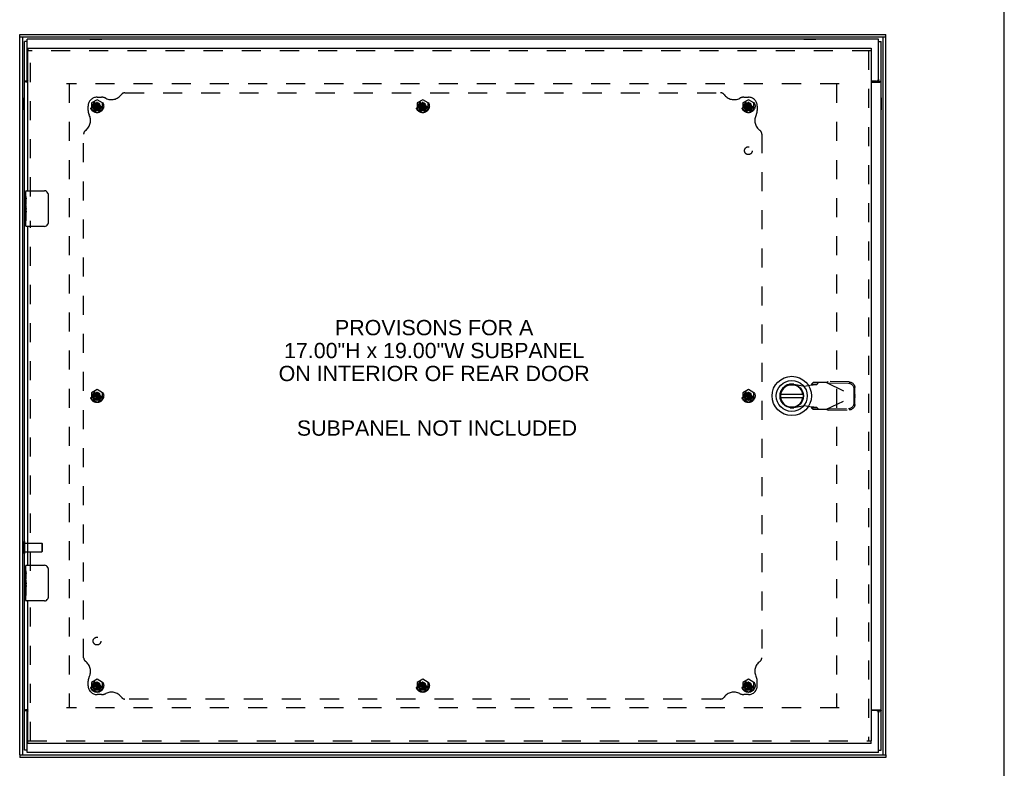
# Model space of a CAD drawing. Header units: inches. Extents: x 0 to 97.1, y 0 to 62.9.
# Tile 37 of 60: x 69.6 to 97.1, y 20.5 to 41.5. Entities that reach past the tile are written whole.
import ezdxf

# ---------------------------------------------------------------- set-up
doc = ezdxf.new("R2010")
doc.units = ezdxf.units.IN
doc.header["$LTSCALE"] = 5.342857
doc.header["$MEASUREMENT"] = 0
doc.linetypes.add('HIDDEN', pattern=[0.2, 0.1, -0.1])
doc.layers.get('0').update_dxf_attribs({"linetype": 'CONTINUOUS'})
for name, color, linetype in [('DEFAULT_2', 8, 'HIDDEN'), ('DIMENSIONS', 7, 'CONTINUOUS'), ('FRONT_COVER', 7, 'CONTINUOUS'), ('REAR_DOOR', 7, 'CONTINUOUS'), ('SUBPANEL', 7, 'CONTINUOUS')]:
    doc.layers.add(name, color=color, linetype=linetype)
doc.styles.get("Standard").update_dxf_attribs({"font": 'arial.ttf'})

msp = doc.modelspace()

# ---------------------------------------------------------------- linework, layer by layer
at = {"color": 7, "linetype": 'Continuous'}
for p, q in [((97.142857, 0), (97.142857, 62.857143)), ((69.765219, 40.880072), (69.690219, 40.880072)), ((71.521719, 40.947072), (71.521719, 40.943072)), ((71.521719, 40.947072), (71.858719, 40.947072)), ((71.858719, 40.947072), (71.858719, 40.943072)), ((91.521719, 40.947072), (91.521719, 40.943072)), ((91.521719, 40.947072), (91.858719, 40.947072)), ((91.858719, 40.947072), (91.858719, 40.943072)), ((93.615219, 40.880072), (93.690219, 40.880072)), ((69.765219, 39.771131), (69.690219, 39.771131)), ((69.765219, 39.771131), (69.765219, 39.828072)), ((93.615219, 39.828072), (93.615219, 39.771131)), ((93.615219, 39.771131), (93.690219, 39.771131)), ((69.685219, 38.962072), (69.685219, 39.299072)), ((69.685219, 39.299072), (69.690219, 39.299072)), ((93.694219, 39.299072), (93.690219, 39.299072)), ((93.694219, 39.299072), (93.694219, 38.962072)), ((69.685219, 38.962072), (69.690219, 38.962072)), ((93.694219, 38.962072), (93.690219, 38.962072)), ((69.685219, 26.524572), (69.685219, 26.861572)), ((69.685219, 26.861572), (69.690219, 26.861572)), ((69.685219, 26.524572), (69.690219, 26.524572)), ((69.765219, 22.115013), (69.690219, 22.115013)), ((69.765219, 22.058072), (69.765219, 22.115013)), ((93.615219, 22.115013), (93.690219, 22.115013)), ((93.615219, 22.115013), (93.615219, 22.058072)), ((69.765219, 21.006072), (69.690219, 21.006072)), ((93.615219, 21.006072), (93.690219, 21.006072))]:
    msp.add_line(p, q, dxfattribs=at)
at = {"color": 3, "linetype": 'Continuous'}
for p, q in [((69.690219, 21.006072), (69.690219, 40.880072)), ((69.765219, 39.828072), (69.765219, 40.943072)), ((93.615219, 40.943072), (69.765219, 40.943072)), ((93.615219, 39.828072), (93.615219, 40.943072)), ((93.690219, 21.006072), (93.690219, 40.880072)), ((69.784719, 39.741072), (69.733405, 39.741072)), ((93.555219, 39.768072), (93.409719, 39.768072)), ((93.409719, 39.741072), (93.647034, 39.741072)), ((69.784719, 22.145072), (69.733405, 22.145072)), ((93.409719, 22.145072), (93.647034, 22.145072)), ((93.555219, 22.118072), (93.409719, 22.118072)), ((69.765219, 20.943072), (69.765219, 22.058072)), ((93.615219, 20.943072), (93.615219, 22.058072)), ((93.615219, 20.943072), (69.765219, 20.943072))]:
    msp.add_line(p, q, dxfattribs=at)
for points in [[(69.712893, 39.751888), (69.710668, 39.752844), (69.708493, 39.753802), (69.7064, 39.75476), (69.704416, 39.755717), (69.702561, 39.756668), (69.700885, 39.757592), (69.699306, 39.758536), (69.69774, 39.759567), (69.696301, 39.760628), (69.695059, 39.761666), (69.693984, 39.762697), (69.69307, 39.763715), (69.6923, 39.764729), (69.691661, 39.765745), (69.691145, 39.766769), (69.690745, 39.76781), (69.690456, 39.768876), (69.690279, 39.769984), (69.690219, 39.771131)], [(69.733405, 39.741072), (69.732299, 39.742022), (69.731013, 39.742991), (69.729533, 39.743979), (69.727869, 39.744976), (69.726034, 39.745976), (69.724046, 39.746977), (69.721923, 39.747978), (69.719705, 39.748973), (69.717438, 39.749956), (69.712893, 39.751888)], [(93.647034, 39.741072), (93.648139, 39.742022), (93.649425, 39.742991), (93.650906, 39.743979), (93.652569, 39.744976), (93.654404, 39.745976), (93.656392, 39.746977), (93.658516, 39.747978), (93.660733, 39.748973), (93.663, 39.749956)], [(93.663, 39.749956), (93.667546, 39.751888), (93.66977, 39.752844), (93.671945, 39.753802), (93.674038, 39.75476), (93.676022, 39.755717), (93.677877, 39.756668), (93.679553, 39.757592), (93.681132, 39.758536), (93.682699, 39.759567), (93.684137, 39.760628), (93.685379, 39.761666), (93.686455, 39.762697), (93.687368, 39.763715), (93.688139, 39.764729), (93.688777, 39.765745), (93.689293, 39.766769), (93.689693, 39.76781), (93.689982, 39.768876), (93.690159, 39.769984), (93.690219, 39.771131)], [(69.717438, 22.136187), (69.712893, 22.134255), (69.710668, 22.1333), (69.708493, 22.132342), (69.7064, 22.131383), (69.704416, 22.130427), (69.702561, 22.129475), (69.700885, 22.128551), (69.699306, 22.127607), (69.69774, 22.126576), (69.696301, 22.125516), (69.695059, 22.124478), (69.693984, 22.123447), (69.69307, 22.122429), (69.6923, 22.121415), (69.691661, 22.120399), (69.691145, 22.119374), (69.690745, 22.118334), (69.690456, 22.117268), (69.690279, 22.116159), (69.690219, 22.115013)], [(69.733405, 22.145072), (69.732299, 22.144121), (69.731013, 22.143153), (69.729533, 22.142165), (69.727869, 22.141168), (69.726034, 22.140167), (69.724046, 22.139166), (69.721923, 22.138165), (69.719705, 22.13717), (69.717438, 22.136187)], [(93.647034, 22.145072), (93.648139, 22.144121), (93.649425, 22.143153), (93.650906, 22.142165), (93.652569, 22.141168), (93.654404, 22.140167), (93.656392, 22.139166), (93.658516, 22.138165), (93.660733, 22.13717), (93.663, 22.136187), (93.667546, 22.134255)], [(93.667546, 22.134255), (93.66977, 22.1333), (93.671945, 22.132342), (93.674038, 22.131383), (93.676022, 22.130427), (93.677877, 22.129475), (93.679553, 22.128551), (93.681132, 22.127607), (93.682699, 22.126576), (93.684137, 22.125516), (93.685379, 22.124478), (93.686455, 22.123447), (93.687368, 22.122429), (93.688139, 22.121415), (93.688777, 22.120399), (93.689293, 22.119374), (93.689693, 22.118334), (93.689982, 22.117268), (93.690159, 22.116159), (93.690219, 22.115013)]]:
    msp.add_lwpolyline(points, dxfattribs=at)
at = {"color": 7, "linetype": 'Continuous'}
for points in [[(69.775789, 39.758532), (69.773223, 39.760411), (69.771965, 39.761358), (69.770724, 39.76234), (69.769554, 39.763341), (69.768493, 39.764354), (69.767566, 39.765372), (69.766796, 39.766386), (69.766185, 39.767391), (69.765733, 39.76838), (69.765433, 39.769342), (69.765269, 39.77026), (69.765219, 39.771131)], [(69.784719, 39.749713), (69.7841, 39.750731), (69.783348, 39.751773), (69.782471, 39.75282), (69.781504, 39.753836), (69.78051, 39.754777), (69.77945, 39.755699), (69.778288, 39.756642), (69.77706, 39.757587), (69.775789, 39.758532)], [(93.594371, 39.741072), (93.594201, 39.742255), (93.594131, 39.743398), (93.594156, 39.744498), (93.594274, 39.745567), (93.594484, 39.746608), (93.594788, 39.747635), (93.595192, 39.748661), (93.595704, 39.749688), (93.596338, 39.750731), (93.59709, 39.751773), (93.597968, 39.75282), (93.598934, 39.753836), (93.599929, 39.754777), (93.600988, 39.755699), (93.60215, 39.756642), (93.603378, 39.757587), (93.60465, 39.758532), (93.607215, 39.760411)], [(93.607215, 39.760411), (93.608473, 39.761358), (93.609714, 39.76234), (93.610884, 39.763341), (93.611945, 39.764354), (93.612872, 39.765372), (93.613643, 39.766386), (93.614254, 39.767391), (93.614705, 39.76838), (93.615006, 39.769342), (93.61517, 39.77026), (93.615219, 39.771131)], [(69.773223, 22.125733), (69.771965, 22.124786), (69.770724, 22.123803), (69.769554, 22.122802), (69.768493, 22.12179), (69.767566, 22.120771), (69.766796, 22.119758), (69.766185, 22.118752), (69.765733, 22.117763), (69.765433, 22.116801), (69.765269, 22.115884), (69.765219, 22.115013)], [(69.784719, 22.13643), (69.7841, 22.135413), (69.783348, 22.13437), (69.782471, 22.133323), (69.781504, 22.132308), (69.78051, 22.131367), (69.77945, 22.130445), (69.778288, 22.129501), (69.77706, 22.128556), (69.775789, 22.127611), (69.773223, 22.125733)], [(93.594371, 22.145072), (93.594201, 22.143888), (93.594131, 22.142746), (93.594156, 22.141645), (93.594274, 22.140577), (93.594484, 22.139536), (93.594788, 22.138508), (93.595192, 22.137483), (93.595704, 22.136455), (93.596338, 22.135413), (93.59709, 22.13437), (93.597968, 22.133323), (93.598934, 22.132308), (93.599929, 22.131367), (93.600988, 22.130445), (93.60215, 22.129501), (93.603378, 22.128556), (93.60465, 22.127611)], [(93.60465, 22.127611), (93.607215, 22.125733), (93.608473, 22.124786), (93.609714, 22.123803), (93.610884, 22.122802), (93.611945, 22.12179), (93.612872, 22.120771), (93.613643, 22.119758), (93.614254, 22.118752), (93.614705, 22.117763), (93.615006, 22.116801), (93.61517, 22.115884), (93.615219, 22.115013)]]:
    msp.add_lwpolyline(points, dxfattribs=at)
at = {"color": 3, "linetype": 'Continuous'}
for centre, start, end in [((69.825219, 39.828072), 180, 227.5164412), ((93.555219, 39.828072), 270, 360), ((69.825219, 22.058072), 132.4835588, 180), ((93.555219, 22.058072), 0, 90)]:
    msp.add_arc(centre, 0.06, start, end, dxfattribs=at)
at = {"layer": 'DEFAULT_2', "color": 8, "linetype": 'HIDDEN'}
for p, q in [((92.515219, 39.693072), (70.865219, 39.693072)), ((70.940219, 39.693072), (70.940219, 22.193072)), ((92.440219, 39.693072), (92.440219, 22.193072)), ((69.690219, 26.861572), (69.703219, 26.861572)), ((69.703219, 26.524572), (69.703219, 26.861572)), ((69.703219, 26.817072), (70.175219, 26.817072)), ((70.175219, 26.817072), (70.175219, 26.569072)), ((70.185219, 26.807072), (70.175219, 26.817072)), ((70.185219, 26.807072), (70.185219, 26.579072)), ((69.690219, 26.524572), (69.703219, 26.524572)), ((69.703219, 26.569072), (70.175219, 26.569072)), ((70.185219, 26.579072), (70.175219, 26.569072)), ((92.515219, 22.193072), (70.865219, 22.193072))]:
    msp.add_line(p, q, dxfattribs=at)
at = {"layer": 'FRONT_COVER', "color": 7, "linetype": 'Continuous'}
for p, q in [((69.555219, 41.003072), (69.555219, 41.078072)), ((93.825219, 41.003072), (69.555219, 41.003072)), ((69.630219, 41.003072), (69.630219, 20.883072)), ((93.750219, 20.883072), (93.750219, 41.003072)), ((93.825219, 41.003072), (93.825219, 41.078072)), ((69.555219, 20.883072), (69.555219, 20.808072)), ((69.555219, 20.883072), (93.825219, 20.883072)), ((93.825219, 20.883072), (93.825219, 20.808072))]:
    msp.add_line(p, q, dxfattribs=at)
at = {"layer": 'FRONT_COVER', "color": 3, "linetype": 'Continuous'}
for p, q in [((69.555219, 41.078072), (93.825219, 41.078072)), ((69.555219, 20.883072), (69.555219, 41.003072)), ((93.825219, 20.883072), (93.825219, 41.003072)), ((93.825219, 20.808072), (69.555219, 20.808072))]:
    msp.add_line(p, q, dxfattribs=at)
at = {"layer": 'REAR_DOOR', "color": 7, "linetype": 'Continuous'}
for p, q in [((69.784719, 40.693072), (69.784719, 40.618072)), ((93.409719, 40.693072), (93.409719, 40.618072)), ((69.739719, 36.693072), (70.249719, 36.693072)), ((69.724719, 36.534112), (69.724719, 36.678072)), ((69.724719, 36.278166), (69.724719, 36.530936)), ((69.733668, 36.476009), (69.724719, 36.476009)), ((69.734719, 36.308246), (69.734719, 36.465046)), ((70.349626, 36.593072), (70.349626, 35.793072)), ((69.724719, 35.708072), (69.724719, 36.27572)), ((69.727506, 36.245389), (69.724719, 36.245389)), ((69.724728, 36.308246), (69.734719, 36.308246)), ((69.734719, 36.124577), (69.734719, 36.177563)), ((69.724719, 36.113606), (69.733979, 36.113606)), ((69.724719, 36.077632), (69.734719, 36.077632)), ((69.724728, 36.014757), (69.734719, 36.014757)), ((69.734719, 35.84726), (69.734719, 36.077632)), ((69.724728, 35.84726), (69.734719, 35.84726)), ((70.249719, 35.693072), (69.739719, 35.693072)), ((91.50041, 30.980143), (90.87543, 30.980143)), ((90.87543, 30.901402), (91.50041, 30.901402)), ((69.724719, 26.034112), (69.724719, 26.178072)), ((69.724719, 25.778166), (69.724719, 26.030936)), ((69.733668, 25.976009), (69.724719, 25.976009)), ((69.734719, 25.808246), (69.734719, 25.965046)), ((69.739719, 26.193072), (70.249719, 26.193072)), ((70.349626, 26.093072), (70.349626, 25.293072)), ((69.724719, 25.208072), (69.724719, 25.77572)), ((69.727506, 25.745389), (69.724719, 25.745389)), ((69.724728, 25.808246), (69.734719, 25.808246)), ((69.734719, 25.624577), (69.734719, 25.677563)), ((69.724719, 25.613606), (69.733979, 25.613606)), ((69.724719, 25.577632), (69.734719, 25.577632)), ((69.724728, 25.514757), (69.734719, 25.514757)), ((69.734719, 25.34726), (69.734719, 25.577632)), ((69.724728, 25.34726), (69.734719, 25.34726)), ((70.249719, 25.193072), (69.739719, 25.193072)), ((69.784719, 21.193072), (69.784719, 21.268072)), ((93.409719, 21.193072), (93.409719, 21.268072))]:
    msp.add_line(p, q, dxfattribs=at)
at = {"layer": 'REAR_DOOR', "color": 3, "linetype": 'Continuous'}
for p, q in [((69.784719, 40.693072), (93.409719, 40.693072)), ((69.784719, 36.693072), (69.784719, 40.618072)), ((93.409719, 40.618072), (93.409719, 21.268072)), ((69.784719, 26.193072), (69.784719, 35.693072)), ((69.784719, 21.268072), (69.784719, 25.193072)), ((93.409719, 21.193072), (69.784719, 21.193072))]:
    msp.add_line(p, q, dxfattribs=at)
at = {"layer": 'REAR_DOOR', "color": 8, "linetype": 'HIDDEN'}
for p, q in [((93.409719, 40.618072), (69.784719, 40.618072)), ((69.859719, 36.538072), (69.859719, 40.618072)), ((93.334719, 40.618072), (93.334719, 21.268072)), ((71.722219, 39.248205), (71.566219, 39.158138)), ((71.878219, 39.158138), (71.722219, 39.248205)), ((80.847219, 39.248205), (80.691219, 39.158138)), ((81.003219, 39.158138), (80.847219, 39.248205)), ((89.972219, 39.248205), (89.816219, 39.158138)), ((90.128219, 39.158138), (89.972219, 39.248205)), ((71.566219, 39.158138), (71.566219, 38.978005)), ((71.566219, 38.978005), (71.722219, 38.887938)), ((71.623934, 39.083572), (71.622953, 39.083535)), ((71.622953, 39.083535), (71.821486, 39.052608)), ((71.622953, 39.052608), (71.821486, 39.083535)), ((71.622953, 39.052608), (71.623934, 39.052572)), ((71.653719, 39.083572), (71.623934, 39.083572)), ((71.623934, 39.052572), (71.653719, 39.052572)), ((71.628219, 39.068072), (71.722219, 39.068072)), ((71.68732, 39.102971), (71.653719, 39.083572)), ((71.653719, 39.083572), (71.790719, 39.052572)), ((71.653719, 39.052572), (71.790719, 39.083572)), ((71.653719, 39.052572), (71.68732, 39.033172)), ((71.706719, 39.136572), (71.68732, 39.102971)), ((71.68732, 39.033172), (71.757119, 39.102971)), ((71.68732, 39.102971), (71.757119, 39.033172)), ((71.68732, 39.033172), (71.706719, 38.999572)), ((71.706756, 39.167338), (71.706719, 39.166357)), ((71.706719, 39.166357), (71.706719, 39.136572)), ((71.706719, 38.999572), (71.737719, 39.136572)), ((71.737719, 38.999572), (71.706719, 39.136572)), ((71.706719, 38.999572), (71.706719, 38.969786)), ((71.706719, 38.969786), (71.706756, 38.968805)), ((71.706756, 38.968805), (71.737683, 39.167338)), ((71.737683, 38.968805), (71.706756, 39.167338)), ((71.722219, 39.068072), (71.722219, 38.994072)), ((71.722219, 38.887938), (71.878219, 38.978005)), ((71.737719, 39.166357), (71.737683, 39.167338)), ((71.737683, 38.968805), (71.737719, 38.969786)), ((71.737719, 39.136572), (71.737719, 39.166357)), ((71.757119, 39.102971), (71.737719, 39.136572)), ((71.737719, 38.999572), (71.757119, 39.033172)), ((71.737719, 38.969786), (71.737719, 38.999572)), ((71.790719, 39.083572), (71.757119, 39.102971)), ((71.757119, 39.033172), (71.790719, 39.052572)), ((71.820504, 39.083572), (71.790719, 39.083572)), ((71.790719, 39.052572), (71.820504, 39.052572)), ((71.821486, 39.083535), (71.820504, 39.083572)), ((71.820504, 39.052572), (71.821486, 39.052608)), ((71.878219, 38.978005), (71.878219, 39.158138)), ((80.691219, 39.158138), (80.691219, 38.978005)), ((80.691219, 38.978005), (80.847219, 38.887938)), ((80.748934, 39.083572), (80.747953, 39.083535)), ((80.747953, 39.052608), (80.946486, 39.083535)), ((80.747953, 39.083535), (80.946486, 39.052608)), ((80.747953, 39.052608), (80.748934, 39.052572)), ((80.778719, 39.083572), (80.748934, 39.083572)), ((80.748934, 39.052572), (80.778719, 39.052572)), ((80.753219, 39.068072), (80.847219, 39.068072)), ((80.81232, 39.102971), (80.778719, 39.083572)), ((80.778719, 39.052572), (80.915719, 39.083572)), ((80.778719, 39.083572), (80.915719, 39.052572)), ((80.778719, 39.052572), (80.81232, 39.033172)), ((80.831719, 39.136572), (80.81232, 39.102971)), ((80.81232, 39.033172), (80.882119, 39.102971)), ((80.81232, 39.102971), (80.882119, 39.033172)), ((80.81232, 39.033172), (80.831719, 38.999572)), ((80.831756, 39.167338), (80.831719, 39.166357)), ((80.831719, 39.166357), (80.831719, 39.136572)), ((80.831719, 38.999572), (80.862719, 39.136572)), ((80.862719, 38.999572), (80.831719, 39.136572)), ((80.831719, 38.999572), (80.831719, 38.969786)), ((80.831719, 38.969786), (80.831756, 38.968805)), ((80.831756, 38.968805), (80.862683, 39.167338)), ((80.862683, 38.968805), (80.831756, 39.167338)), ((80.847219, 39.068072), (80.847219, 38.994072)), ((80.847219, 38.887938), (81.003219, 38.978005)), ((80.862719, 39.166357), (80.862683, 39.167338)), ((80.862683, 38.968805), (80.862719, 38.969786)), ((80.862719, 39.136572), (80.862719, 39.166357)), ((80.882119, 39.102971), (80.862719, 39.136572)), ((80.862719, 38.999572), (80.882119, 39.033172)), ((80.862719, 38.969786), (80.862719, 38.999572)), ((80.915719, 39.083572), (80.882119, 39.102971)), ((80.882119, 39.033172), (80.915719, 39.052572)), ((80.945504, 39.083572), (80.915719, 39.083572)), ((80.915719, 39.052572), (80.945504, 39.052572)), ((80.946486, 39.083535), (80.945504, 39.083572)), ((80.945504, 39.052572), (80.946486, 39.052608)), ((81.003219, 38.978005), (81.003219, 39.158138)), ((89.816219, 39.158138), (89.816219, 38.978005)), ((89.816219, 38.978005), (89.972219, 38.887938)), ((89.873934, 39.083572), (89.872953, 39.083535)), ((89.872953, 39.052608), (90.071486, 39.083535)), ((89.872953, 39.083535), (90.071486, 39.052608)), ((89.872953, 39.052608), (89.873934, 39.052572)), ((89.903719, 39.083572), (89.873934, 39.083572)), ((89.873934, 39.052572), (89.903719, 39.052572)), ((89.878219, 39.068072), (89.972219, 39.068072)), ((89.93732, 39.102971), (89.903719, 39.083572)), ((89.903719, 39.052572), (90.040719, 39.083572)), ((89.903719, 39.083572), (90.040719, 39.052572)), ((89.903719, 39.052572), (89.93732, 39.033172)), ((89.956719, 39.136572), (89.93732, 39.102971)), ((89.93732, 39.033172), (90.007119, 39.102971)), ((89.93732, 39.102971), (90.007119, 39.033172)), ((89.93732, 39.033172), (89.956719, 38.999572)), ((89.956756, 39.167338), (89.956719, 39.166357)), ((89.956719, 39.166357), (89.956719, 39.136572)), ((89.956719, 38.999572), (89.987719, 39.136572)), ((89.987719, 38.999572), (89.956719, 39.136572)), ((89.956719, 38.999572), (89.956719, 38.969786)), ((89.956719, 38.969786), (89.956756, 38.968805)), ((89.956756, 38.968805), (89.987683, 39.167338)), ((89.987683, 38.968805), (89.956756, 39.167338)), ((89.972219, 39.068072), (89.972219, 38.994072)), ((89.972219, 38.887938), (90.128219, 38.978005)), ((89.987719, 39.166357), (89.987683, 39.167338)), ((89.987683, 38.968805), (89.987719, 38.969786)), ((89.987719, 39.136572), (89.987719, 39.166357)), ((90.007119, 39.102971), (89.987719, 39.136572)), ((89.987719, 38.999572), (90.007119, 39.033172)), ((89.987719, 38.969786), (89.987719, 38.999572)), ((90.040719, 39.083572), (90.007119, 39.102971)), ((90.007119, 39.033172), (90.040719, 39.052572)), ((90.070504, 39.083572), (90.040719, 39.083572)), ((90.040719, 39.052572), (90.070504, 39.052572)), ((90.071486, 39.083535), (90.070504, 39.083572)), ((90.070504, 39.052572), (90.071486, 39.052608)), ((90.128219, 38.978005), (90.128219, 39.158138)), ((69.859719, 26.038072), (69.859719, 35.848072)), ((91.247942, 31.269966), (91.542282, 31.216332)), ((91.542282, 31.216332), (91.739133, 31.254187)), ((91.784594, 31.314757), (91.74301, 31.268704)), ((91.74301, 31.268704), (91.898098, 31.268704)), ((92.158393, 31.314757), (91.784594, 31.314757)), ((91.898098, 31.268704), (91.939682, 31.314757)), ((92.158393, 31.314757), (92.945794, 30.940741)), ((92.186676, 31.301322), (92.206431, 31.342912)), ((92.777144, 31.291242), (92.186676, 31.301322)), ((92.796899, 31.332831), (92.206431, 31.342912)), ((92.959168, 30.985362), (92.95578, 31.178299)), ((71.722219, 31.123205), (71.566219, 31.033138)), ((71.566219, 31.033138), (71.566219, 30.853005)), ((71.623934, 30.958572), (71.622953, 30.958535)), ((71.622953, 30.958535), (71.821486, 30.927608)), ((71.622953, 30.927608), (71.821486, 30.958535)), ((71.622953, 30.927608), (71.623934, 30.927572)), ((71.653719, 30.958572), (71.623934, 30.958572)), ((71.623934, 30.927572), (71.653719, 30.927572)), ((71.628219, 30.943072), (71.722219, 30.943072)), ((71.68732, 30.977971), (71.653719, 30.958572)), ((71.653719, 30.958572), (71.790719, 30.927572)), ((71.653719, 30.927572), (71.790719, 30.958572)), ((71.653719, 30.927572), (71.68732, 30.908172)), ((71.706719, 31.011572), (71.68732, 30.977971)), ((71.68732, 30.908172), (71.757119, 30.977971)), ((71.68732, 30.977971), (71.757119, 30.908172)), ((71.68732, 30.908172), (71.706719, 30.874572)), ((71.706756, 31.042338), (71.706719, 31.041357)), ((71.706719, 31.041357), (71.706719, 31.011572)), ((71.706719, 30.874572), (71.737719, 31.011572)), ((71.737719, 30.874572), (71.706719, 31.011572)), ((71.706756, 30.843805), (71.737683, 31.042338)), ((71.737683, 30.843805), (71.706756, 31.042338)), ((71.878219, 31.033138), (71.722219, 31.123205)), ((71.722219, 30.943072), (71.722219, 30.869072)), ((71.737719, 31.041357), (71.737683, 31.042338)), ((71.737719, 31.011572), (71.737719, 31.041357)), ((71.757119, 30.977971), (71.737719, 31.011572)), ((71.737719, 30.874572), (71.757119, 30.908172)), ((71.790719, 30.958572), (71.757119, 30.977971)), ((71.757119, 30.908172), (71.790719, 30.927572)), ((71.820504, 30.958572), (71.790719, 30.958572)), ((71.790719, 30.927572), (71.820504, 30.927572)), ((71.821486, 30.958535), (71.820504, 30.958572)), ((71.820504, 30.927572), (71.821486, 30.927608)), ((71.878219, 30.853005), (71.878219, 31.033138)), ((89.972219, 31.123205), (89.816219, 31.033138)), ((89.816219, 31.033138), (89.816219, 30.853005)), ((89.873934, 30.958572), (89.872953, 30.958535)), ((89.872953, 30.927608), (90.071486, 30.958535)), ((89.872953, 30.958535), (90.071486, 30.927608)), ((89.872953, 30.927608), (89.873934, 30.927572)), ((89.903719, 30.958572), (89.873934, 30.958572)), ((89.873934, 30.927572), (89.903719, 30.927572)), ((89.878219, 30.943072), (89.972219, 30.943072)), ((89.93732, 30.977971), (89.903719, 30.958572)), ((89.903719, 30.927572), (90.040719, 30.958572)), ((89.903719, 30.958572), (90.040719, 30.927572)), ((89.903719, 30.927572), (89.93732, 30.908172)), ((89.956719, 31.011572), (89.93732, 30.977971)), ((89.93732, 30.908172), (90.007119, 30.977971)), ((89.93732, 30.977971), (90.007119, 30.908172)), ((89.93732, 30.908172), (89.956719, 30.874572)), ((89.956756, 31.042338), (89.956719, 31.041357)), ((89.956719, 31.041357), (89.956719, 31.011572)), ((89.956719, 30.874572), (89.987719, 31.011572)), ((89.987719, 30.874572), (89.956719, 31.011572)), ((89.956756, 30.843805), (89.987683, 31.042338)), ((89.987683, 30.843805), (89.956756, 31.042338)), ((90.128219, 31.033138), (89.972219, 31.123205)), ((89.972219, 30.943072), (89.972219, 30.869072)), ((89.987719, 31.041357), (89.987683, 31.042338)), ((89.987719, 31.011572), (89.987719, 31.041357)), ((90.007119, 30.977971), (89.987719, 31.011572)), ((89.987719, 30.874572), (90.007119, 30.908172)), ((90.040719, 30.958572), (90.007119, 30.977971)), ((90.007119, 30.908172), (90.040719, 30.927572)), ((90.070504, 30.958572), (90.040719, 30.958572)), ((90.040719, 30.927572), (90.070504, 30.927572)), ((90.071486, 30.958535), (90.070504, 30.958572)), ((90.070504, 30.927572), (90.071486, 30.927608)), ((90.128219, 30.853005), (90.128219, 31.033138)), ((92.158393, 30.566725), (92.945794, 30.940741)), ((92.939413, 30.943772), (92.936025, 31.136709)), ((92.936025, 30.744773), (92.939413, 30.93771)), ((92.959168, 30.985362), (92.939413, 30.943772)), ((92.939413, 30.93771), (92.959168, 30.89612)), ((92.950342, 30.955796), (92.945794, 30.940741)), ((92.945794, 30.940741), (92.950342, 30.925686)), ((92.959168, 30.985362), (92.95701, 30.978082)), ((71.566219, 30.853005), (71.722219, 30.762938)), ((71.706719, 30.874572), (71.706719, 30.844786)), ((71.706719, 30.844786), (71.706756, 30.843805)), ((71.722219, 30.762938), (71.878219, 30.853005)), ((71.737683, 30.843805), (71.737719, 30.844786)), ((71.737719, 30.844786), (71.737719, 30.874572)), ((89.816219, 30.853005), (89.972219, 30.762938)), ((89.956719, 30.874572), (89.956719, 30.844786)), ((89.956719, 30.844786), (89.956756, 30.843805)), ((89.972219, 30.762938), (90.128219, 30.853005)), ((89.987683, 30.843805), (89.987719, 30.844786)), ((89.987719, 30.844786), (89.987719, 30.874572)), ((91.542282, 30.66515), (91.247942, 30.611516)), ((91.739133, 30.627295), (91.542282, 30.66515)), ((92.95578, 30.703184), (92.959168, 30.89612)), ((91.898098, 30.612778), (91.74301, 30.612778)), ((91.74301, 30.612778), (91.784594, 30.566725)), ((91.784594, 30.566725), (92.158393, 30.566725)), ((91.939682, 30.566725), (91.898098, 30.612778)), ((92.186676, 30.58016), (92.777144, 30.59024)), ((92.206431, 30.53857), (92.186676, 30.58016)), ((92.206431, 30.53857), (92.796899, 30.548651)), ((69.859719, 21.268072), (69.859719, 25.348072)), ((71.722219, 22.998205), (71.566219, 22.908138)), ((71.566219, 22.908138), (71.566219, 22.728005)), ((71.706756, 22.917338), (71.706719, 22.916357)), ((71.706719, 22.916357), (71.706719, 22.886572)), ((71.737683, 22.718805), (71.706756, 22.917338)), ((71.706756, 22.718805), (71.737683, 22.917338)), ((71.878219, 22.908138), (71.722219, 22.998205)), ((71.737719, 22.916357), (71.737683, 22.917338)), ((71.737719, 22.886572), (71.737719, 22.916357)), ((71.878219, 22.728005), (71.878219, 22.908138)), ((80.847219, 22.998205), (80.691219, 22.908138)), ((80.691219, 22.908138), (80.691219, 22.728005)), ((80.831756, 22.917338), (80.831719, 22.916357)), ((80.831719, 22.916357), (80.831719, 22.886572)), ((80.862683, 22.718805), (80.831756, 22.917338)), ((80.831756, 22.718805), (80.862683, 22.917338)), ((81.003219, 22.908138), (80.847219, 22.998205)), ((80.862719, 22.916357), (80.862683, 22.917338)), ((80.862719, 22.886572), (80.862719, 22.916357)), ((81.003219, 22.728005), (81.003219, 22.908138)), ((89.972219, 22.998205), (89.816219, 22.908138)), ((89.816219, 22.908138), (89.816219, 22.728005)), ((89.956756, 22.917338), (89.956719, 22.916357)), ((89.956719, 22.916357), (89.956719, 22.886572)), ((89.987683, 22.718805), (89.956756, 22.917338)), ((89.956756, 22.718805), (89.987683, 22.917338)), ((90.128219, 22.908138), (89.972219, 22.998205)), ((89.987719, 22.916357), (89.987683, 22.917338)), ((89.987719, 22.886572), (89.987719, 22.916357)), ((90.128219, 22.728005), (90.128219, 22.908138)), ((71.566219, 22.728005), (71.722219, 22.637938)), ((71.623934, 22.833572), (71.622953, 22.833535)), ((71.622953, 22.833535), (71.821486, 22.802608)), ((71.622953, 22.802608), (71.821486, 22.833535)), ((71.622953, 22.802608), (71.623934, 22.802572)), ((71.653719, 22.833572), (71.623934, 22.833572)), ((71.623934, 22.802572), (71.653719, 22.802572)), ((71.628219, 22.818072), (71.722219, 22.818072)), ((71.68732, 22.852971), (71.653719, 22.833572)), ((71.653719, 22.833572), (71.790719, 22.802572)), ((71.653719, 22.802572), (71.790719, 22.833572)), ((71.653719, 22.802572), (71.68732, 22.783172)), ((71.706719, 22.886572), (71.68732, 22.852971)), ((71.68732, 22.852971), (71.757119, 22.783172)), ((71.68732, 22.783172), (71.757119, 22.852971)), ((71.68732, 22.783172), (71.706719, 22.749572)), ((71.737719, 22.749572), (71.706719, 22.886572)), ((71.706719, 22.749572), (71.737719, 22.886572)), ((71.706719, 22.749572), (71.706719, 22.719786)), ((71.706719, 22.719786), (71.706756, 22.718805)), ((71.722219, 22.818072), (71.722219, 22.744072)), ((71.722219, 22.637938), (71.878219, 22.728005)), ((71.737683, 22.718805), (71.737719, 22.719786)), ((71.757119, 22.852971), (71.737719, 22.886572)), ((71.737719, 22.749572), (71.757119, 22.783172)), ((71.737719, 22.719786), (71.737719, 22.749572)), ((71.790719, 22.833572), (71.757119, 22.852971)), ((71.757119, 22.783172), (71.790719, 22.802572)), ((71.820504, 22.833572), (71.790719, 22.833572)), ((71.790719, 22.802572), (71.820504, 22.802572)), ((71.821486, 22.833535), (71.820504, 22.833572)), ((71.820504, 22.802572), (71.821486, 22.802608)), ((80.691219, 22.728005), (80.847219, 22.637938)), ((80.748934, 22.833572), (80.747953, 22.833535)), ((80.747953, 22.802608), (80.946486, 22.833535)), ((80.747953, 22.833535), (80.946486, 22.802608)), ((80.747953, 22.802608), (80.748934, 22.802572)), ((80.778719, 22.833572), (80.748934, 22.833572)), ((80.748934, 22.802572), (80.778719, 22.802572)), ((80.753219, 22.818072), (80.847219, 22.818072)), ((80.81232, 22.852971), (80.778719, 22.833572)), ((80.778719, 22.802572), (80.915719, 22.833572)), ((80.778719, 22.833572), (80.915719, 22.802572)), ((80.778719, 22.802572), (80.81232, 22.783172)), ((80.831719, 22.886572), (80.81232, 22.852971)), ((80.81232, 22.852971), (80.882119, 22.783172)), ((80.81232, 22.783172), (80.882119, 22.852971)), ((80.81232, 22.783172), (80.831719, 22.749572)), ((80.862719, 22.749572), (80.831719, 22.886572)), ((80.831719, 22.749572), (80.862719, 22.886572)), ((80.831719, 22.749572), (80.831719, 22.719786)), ((80.831719, 22.719786), (80.831756, 22.718805)), ((80.847219, 22.818072), (80.847219, 22.744072)), ((80.847219, 22.637938), (81.003219, 22.728005)), ((80.862683, 22.718805), (80.862719, 22.719786)), ((80.882119, 22.852971), (80.862719, 22.886572)), ((80.862719, 22.749572), (80.882119, 22.783172)), ((80.862719, 22.719786), (80.862719, 22.749572)), ((80.915719, 22.833572), (80.882119, 22.852971)), ((80.882119, 22.783172), (80.915719, 22.802572)), ((80.945504, 22.833572), (80.915719, 22.833572)), ((80.915719, 22.802572), (80.945504, 22.802572)), ((80.946486, 22.833535), (80.945504, 22.833572)), ((80.945504, 22.802572), (80.946486, 22.802608)), ((89.816219, 22.728005), (89.972219, 22.637938)), ((89.873934, 22.833572), (89.872953, 22.833535)), ((89.872953, 22.802608), (90.071486, 22.833535)), ((89.872953, 22.833535), (90.071486, 22.802608)), ((89.872953, 22.802608), (89.873934, 22.802572)), ((89.903719, 22.833572), (89.873934, 22.833572)), ((89.873934, 22.802572), (89.903719, 22.802572)), ((89.878219, 22.818072), (89.972219, 22.818072)), ((89.93732, 22.852971), (89.903719, 22.833572)), ((89.903719, 22.802572), (90.040719, 22.833572)), ((89.903719, 22.833572), (90.040719, 22.802572)), ((89.903719, 22.802572), (89.93732, 22.783172)), ((89.956719, 22.886572), (89.93732, 22.852971)), ((89.93732, 22.852971), (90.007119, 22.783172)), ((89.93732, 22.783172), (90.007119, 22.852971)), ((89.93732, 22.783172), (89.956719, 22.749572)), ((89.987719, 22.749572), (89.956719, 22.886572)), ((89.956719, 22.749572), (89.987719, 22.886572)), ((89.956719, 22.749572), (89.956719, 22.719786)), ((89.956719, 22.719786), (89.956756, 22.718805)), ((89.972219, 22.818072), (89.972219, 22.744072)), ((89.972219, 22.637938), (90.128219, 22.728005)), ((89.987683, 22.718805), (89.987719, 22.719786)), ((90.007119, 22.852971), (89.987719, 22.886572)), ((89.987719, 22.749572), (90.007119, 22.783172)), ((89.987719, 22.719786), (89.987719, 22.749572)), ((90.040719, 22.833572), (90.007119, 22.852971)), ((90.007119, 22.783172), (90.040719, 22.802572)), ((90.070504, 22.833572), (90.040719, 22.833572)), ((90.040719, 22.802572), (90.070504, 22.802572)), ((90.071486, 22.833535), (90.070504, 22.833572)), ((90.070504, 22.802572), (90.071486, 22.802608)), ((69.784719, 21.268072), (93.409719, 21.268072))]:
    msp.add_line(p, q, dxfattribs=at)
for points in [[(71.622953, 39.083535), (71.622824, 39.078384), (71.622745, 39.073241), (71.622718, 39.068072), (71.622745, 39.062902), (71.622824, 39.057759), (71.622953, 39.052608)], [(71.719013, 38.983137), (71.715052, 38.982202), (71.710778, 38.981519), (71.706151, 38.981065), (71.701247, 38.980908), (71.696125, 38.981107), (71.690856, 38.981671), (71.685555, 38.982632), (71.680215, 38.983979)], [(71.722219, 39.167572), (71.719624, 39.167565), (71.717039, 39.167546), (71.714459, 39.167513), (71.711885, 39.167468), (71.709319, 39.167409), (71.706756, 39.167338)], [(71.706756, 38.968805), (71.709318, 38.968734), (71.711884, 38.968676), (71.714457, 38.96863), (71.717037, 38.968598), (71.719624, 38.968578), (71.722219, 38.968572)], [(71.719013, 38.983137), (71.71988, 38.986015), (71.720702, 38.988797), (71.721481, 38.991483), (71.722219, 38.994072)], [(71.737683, 39.167338), (71.735121, 39.167409), (71.732555, 39.167468), (71.729981, 39.167513), (71.727401, 39.167546), (71.724815, 39.167565), (71.722219, 39.167572)], [(71.722219, 38.968572), (71.724814, 38.968578), (71.727399, 38.968598), (71.729979, 38.96863), (71.732553, 38.968676), (71.73512, 38.968734), (71.737683, 38.968805)], [(71.821486, 39.052608), (71.821615, 39.057759), (71.821693, 39.062902), (71.82172, 39.068072), (71.821693, 39.073241), (71.821615, 39.078384), (71.821486, 39.083535)], [(80.747953, 39.083535), (80.747824, 39.078384), (80.747745, 39.073241), (80.747718, 39.068072), (80.747745, 39.062902), (80.747824, 39.057759), (80.747953, 39.052608)], [(80.844013, 38.983137), (80.840052, 38.982202), (80.835778, 38.981519), (80.831151, 38.981065), (80.826247, 38.980908), (80.821125, 38.981107), (80.815856, 38.981671), (80.810555, 38.982632), (80.805215, 38.983979)], [(80.847219, 39.167572), (80.844624, 39.167565), (80.842039, 39.167546), (80.839459, 39.167513), (80.836885, 39.167468), (80.834319, 39.167409), (80.831756, 39.167338)], [(80.831756, 38.968805), (80.834318, 38.968734), (80.836884, 38.968676), (80.839457, 38.96863), (80.842037, 38.968598), (80.844624, 38.968578), (80.847219, 38.968572)], [(80.844013, 38.983137), (80.84488, 38.986015), (80.845702, 38.988797), (80.846481, 38.991483), (80.847219, 38.994072)], [(80.862683, 39.167338), (80.860121, 39.167409), (80.857555, 39.167468), (80.854981, 39.167513), (80.852401, 39.167546), (80.849815, 39.167565), (80.847219, 39.167572)], [(80.847219, 38.968572), (80.849814, 38.968578), (80.852399, 38.968598), (80.854979, 38.96863), (80.857553, 38.968676), (80.86012, 38.968734), (80.862683, 38.968805)], [(80.946486, 39.052608), (80.946615, 39.057759), (80.946693, 39.062902), (80.94672, 39.068072), (80.946693, 39.073241), (80.946615, 39.078384), (80.946486, 39.083535)], [(89.872953, 39.083535), (89.872824, 39.078384), (89.872745, 39.073241), (89.872718, 39.068072), (89.872745, 39.062902), (89.872824, 39.057759), (89.872953, 39.052608)], [(89.969013, 38.983137), (89.965052, 38.982202), (89.960778, 38.981519), (89.956151, 38.981065), (89.951247, 38.980908), (89.946125, 38.981107), (89.940856, 38.981671), (89.935555, 38.982632), (89.930215, 38.983979)], [(89.972219, 39.167572), (89.969624, 39.167565), (89.967039, 39.167546), (89.964459, 39.167513), (89.961885, 39.167468), (89.959319, 39.167409), (89.956756, 39.167338)], [(89.956756, 38.968805), (89.959318, 38.968734), (89.961884, 38.968676), (89.964457, 38.96863), (89.967037, 38.968598), (89.969624, 38.968578), (89.972219, 38.968572)], [(89.969013, 38.983137), (89.96988, 38.986015), (89.970702, 38.988797), (89.971481, 38.991483), (89.972219, 38.994072)], [(89.987683, 39.167338), (89.985121, 39.167409), (89.982555, 39.167468), (89.979981, 39.167513), (89.977401, 39.167546), (89.974815, 39.167565), (89.972219, 39.167572)], [(89.972219, 38.968572), (89.974814, 38.968578), (89.977399, 38.968598), (89.979979, 38.96863), (89.982553, 38.968676), (89.98512, 38.968734), (89.987683, 38.968805)], [(90.071486, 39.052608), (90.071615, 39.057759), (90.071693, 39.062902), (90.07172, 39.068072), (90.071693, 39.073241), (90.071615, 39.078384), (90.071486, 39.083535)], [(91.739133, 31.254187), (91.755206, 31.255224), (91.771118, 31.256261), (91.786712, 31.257298), (91.801833, 31.258335), (91.816331, 31.259372), (91.830062, 31.260409), (91.842889, 31.261446), (91.854685, 31.262483), (91.865333, 31.26352), (91.874727, 31.264557), (91.882773, 31.265594), (91.889391, 31.26663), (91.894516, 31.267667), (91.898098, 31.268704)], [(91.74301, 31.268704), (91.742747, 31.266285), (91.74229, 31.263865), (91.741663, 31.261446), (91.7409, 31.259026), (91.740041, 31.256607), (91.739133, 31.254187)], [(92.158393, 31.314757), (92.166446, 31.319549), (92.174492, 31.324324), (92.182522, 31.329065), (92.190527, 31.333755), (92.198499, 31.338376), (92.206431, 31.342912)], [(92.936025, 31.136709), (92.934991, 31.151713), (92.93249, 31.166445), (92.928498, 31.180971), (92.923086, 31.19509), (92.916289, 31.208661), (92.908192, 31.221565), (92.898855, 31.233671), (92.888384, 31.244876), (92.876863, 31.255061), (92.864415, 31.264144), (92.851145, 31.272022), (92.837189, 31.278636), (92.822669, 31.283904), (92.807729, 31.287791), (92.792577, 31.29023), (92.777144, 31.291242)], [(92.796899, 31.332831), (92.812333, 31.331819), (92.827485, 31.329381), (92.842425, 31.325493), (92.856945, 31.320224), (92.870902, 31.31361), (92.884172, 31.305732), (92.89662, 31.296649), (92.908141, 31.286464), (92.918612, 31.275259), (92.927948, 31.263153), (92.936045, 31.250248), (92.942842, 31.236677), (92.948254, 31.222559), (92.952246, 31.208033), (92.954746, 31.193302), (92.95578, 31.178299)], [(71.622953, 30.958535), (71.622824, 30.953384), (71.622745, 30.948241), (71.622718, 30.943072), (71.622745, 30.937902), (71.622824, 30.932759), (71.622953, 30.927608)], [(71.722219, 31.042572), (71.719624, 31.042565), (71.717039, 31.042546), (71.714459, 31.042513), (71.711885, 31.042468), (71.709319, 31.042409), (71.706756, 31.042338)], [(71.737683, 31.042338), (71.735121, 31.042409), (71.732555, 31.042468), (71.729981, 31.042513), (71.727401, 31.042546), (71.724815, 31.042565), (71.722219, 31.042572)], [(71.821486, 30.927608), (71.821615, 30.932759), (71.821693, 30.937902), (71.82172, 30.943072), (71.821693, 30.948241), (71.821615, 30.953384), (71.821486, 30.958535)], [(89.872953, 30.958535), (89.872824, 30.953384), (89.872745, 30.948241), (89.872718, 30.943072), (89.872745, 30.937902), (89.872824, 30.932759), (89.872953, 30.927608)], [(89.972219, 31.042572), (89.969624, 31.042565), (89.967039, 31.042546), (89.964459, 31.042513), (89.961885, 31.042468), (89.959319, 31.042409), (89.956756, 31.042338)], [(89.987683, 31.042338), (89.985121, 31.042409), (89.982555, 31.042468), (89.979981, 31.042513), (89.977401, 31.042546), (89.974815, 31.042565), (89.972219, 31.042572)], [(90.071486, 30.927608), (90.071615, 30.932759), (90.071693, 30.937902), (90.07172, 30.943072), (90.071693, 30.948241), (90.071615, 30.953384), (90.071486, 30.958535)], [(92.95701, 30.978082), (92.952591, 30.963282), (92.950342, 30.955796)], [(92.950342, 30.925686), (92.954815, 30.910765), (92.95701, 30.9034), (92.959168, 30.89612)], [(71.719013, 30.858137), (71.715052, 30.857202), (71.710778, 30.856519), (71.706151, 30.856065), (71.701247, 30.855908), (71.696125, 30.856107), (71.690856, 30.856671), (71.685555, 30.857632), (71.680215, 30.858979)], [(71.706756, 30.843805), (71.709318, 30.843734), (71.711884, 30.843676), (71.714457, 30.84363), (71.717037, 30.843598), (71.719624, 30.843578), (71.722219, 30.843572)], [(71.719013, 30.858137), (71.71988, 30.861015), (71.720702, 30.863797), (71.721481, 30.866483), (71.722219, 30.869072)], [(71.722219, 30.843572), (71.724814, 30.843578), (71.727399, 30.843598), (71.729979, 30.84363), (71.732553, 30.843676), (71.73512, 30.843734), (71.737683, 30.843805)], [(89.969013, 30.858137), (89.965052, 30.857202), (89.960778, 30.856519), (89.956151, 30.856065), (89.951247, 30.855908), (89.946125, 30.856107), (89.940856, 30.856671), (89.935555, 30.857632), (89.930215, 30.858979)], [(89.956756, 30.843805), (89.959318, 30.843734), (89.961884, 30.843676), (89.964457, 30.84363), (89.967037, 30.843598), (89.969624, 30.843578), (89.972219, 30.843572)], [(89.969013, 30.858137), (89.96988, 30.861015), (89.970702, 30.863797), (89.971481, 30.866483), (89.972219, 30.869072)], [(89.972219, 30.843572), (89.974814, 30.843578), (89.977399, 30.843598), (89.979979, 30.84363), (89.982553, 30.843676), (89.98512, 30.843734), (89.987683, 30.843805)], [(91.898098, 30.612778), (91.894517, 30.613815), (91.889391, 30.614852), (91.882773, 30.615888), (91.874727, 30.616925), (91.865334, 30.617962), (91.854686, 30.618999), (91.84289, 30.620036), (91.830063, 30.621073), (91.816332, 30.62211), (91.801834, 30.623147), (91.786713, 30.624184), (91.771119, 30.625221), (91.755206, 30.626258), (91.739133, 30.627295)], [(91.739133, 30.627295), (91.740041, 30.624875), (91.7409, 30.622456), (91.741663, 30.620036), (91.74229, 30.617617), (91.742747, 30.615197), (91.74301, 30.612778)], [(92.777144, 30.59024), (92.792578, 30.591252), (92.80773, 30.593691), (92.82267, 30.597579), (92.837191, 30.602847), (92.851147, 30.609461), (92.864417, 30.61734), (92.876865, 30.626422), (92.888386, 30.636607), (92.898857, 30.647813), (92.908193, 30.659919), (92.91629, 30.672823), (92.923087, 30.686394), (92.928499, 30.700513), (92.932491, 30.715039), (92.934991, 30.729769), (92.936025, 30.744773)], [(92.95578, 30.703184), (92.954746, 30.688179), (92.952245, 30.673448), (92.948253, 30.658922), (92.942841, 30.644803), (92.936044, 30.631232), (92.927947, 30.618327), (92.91861, 30.606221), (92.908139, 30.595016), (92.896618, 30.584831), (92.88417, 30.575749), (92.8709, 30.567871), (92.856944, 30.561257), (92.842423, 30.555989), (92.827484, 30.552101), (92.812332, 30.549663), (92.796899, 30.548651)], [(92.206431, 30.53857), (92.198499, 30.543106), (92.190527, 30.547727), (92.182522, 30.552417), (92.174492, 30.557158), (92.166446, 30.561933), (92.158393, 30.566725)], [(71.722219, 22.917572), (71.719624, 22.917565), (71.717039, 22.917546), (71.714459, 22.917513), (71.711885, 22.917468), (71.709319, 22.917409), (71.706756, 22.917338)], [(71.737683, 22.917338), (71.735121, 22.917409), (71.732555, 22.917468), (71.729981, 22.917513), (71.727401, 22.917546), (71.724815, 22.917565), (71.722219, 22.917572)], [(80.847219, 22.917572), (80.844624, 22.917565), (80.842039, 22.917546), (80.839459, 22.917513), (80.836885, 22.917468), (80.834319, 22.917409), (80.831756, 22.917338)], [(80.862683, 22.917338), (80.860121, 22.917409), (80.857555, 22.917468), (80.854981, 22.917513), (80.852401, 22.917546), (80.849815, 22.917565), (80.847219, 22.917572)], [(89.972219, 22.917572), (89.969624, 22.917565), (89.967039, 22.917546), (89.964459, 22.917513), (89.961885, 22.917468), (89.959319, 22.917409), (89.956756, 22.917338)], [(89.987683, 22.917338), (89.985121, 22.917409), (89.982555, 22.917468), (89.979981, 22.917513), (89.977401, 22.917546), (89.974815, 22.917565), (89.972219, 22.917572)], [(71.622953, 22.833535), (71.622824, 22.828384), (71.622745, 22.823241), (71.622718, 22.818072), (71.622745, 22.812902), (71.622824, 22.807759), (71.622953, 22.802608)], [(71.719013, 22.733137), (71.715052, 22.732202), (71.710778, 22.731519), (71.706151, 22.731065), (71.701247, 22.730908), (71.696125, 22.731107), (71.690856, 22.731671), (71.685555, 22.732632), (71.680215, 22.733979)], [(71.706756, 22.718805), (71.709318, 22.718734), (71.711884, 22.718676), (71.714457, 22.71863), (71.717037, 22.718598), (71.719624, 22.718578), (71.722219, 22.718572)], [(71.719013, 22.733137), (71.71988, 22.736015), (71.720702, 22.738797), (71.721481, 22.741483), (71.722219, 22.744072)], [(71.722219, 22.718572), (71.724814, 22.718578), (71.727399, 22.718598), (71.729979, 22.71863), (71.732553, 22.718676), (71.73512, 22.718734), (71.737683, 22.718805)], [(71.821486, 22.802608), (71.821615, 22.807759), (71.821693, 22.812902), (71.82172, 22.818072), (71.821693, 22.823241), (71.821615, 22.828384), (71.821486, 22.833535)], [(80.747953, 22.833535), (80.747824, 22.828384), (80.747745, 22.823241), (80.747718, 22.818072), (80.747745, 22.812902), (80.747824, 22.807759), (80.747953, 22.802608)], [(80.844013, 22.733137), (80.840052, 22.732202), (80.835778, 22.731519), (80.831151, 22.731065), (80.826247, 22.730908), (80.821125, 22.731107), (80.815856, 22.731671), (80.810555, 22.732632), (80.805215, 22.733979)], [(80.831756, 22.718805), (80.834318, 22.718734), (80.836884, 22.718676), (80.839457, 22.71863), (80.842037, 22.718598), (80.844624, 22.718578), (80.847219, 22.718572)], [(80.844013, 22.733137), (80.84488, 22.736015), (80.845702, 22.738797), (80.846481, 22.741483), (80.847219, 22.744072)], [(80.847219, 22.718572), (80.849814, 22.718578), (80.852399, 22.718598), (80.854979, 22.71863), (80.857553, 22.718676), (80.86012, 22.718734), (80.862683, 22.718805)], [(80.946486, 22.802608), (80.946615, 22.807759), (80.946693, 22.812902), (80.94672, 22.818072), (80.946693, 22.823241), (80.946615, 22.828384), (80.946486, 22.833535)], [(89.872953, 22.833535), (89.872824, 22.828384), (89.872745, 22.823241), (89.872718, 22.818072), (89.872745, 22.812902), (89.872824, 22.807759), (89.872953, 22.802608)], [(89.969013, 22.733137), (89.965052, 22.732202), (89.960778, 22.731519), (89.956151, 22.731065), (89.951247, 22.730908), (89.946125, 22.731107), (89.940856, 22.731671), (89.935555, 22.732632), (89.930215, 22.733979)], [(89.956756, 22.718805), (89.959318, 22.718734), (89.961884, 22.718676), (89.964457, 22.71863), (89.967037, 22.718598), (89.969624, 22.718578), (89.972219, 22.718572)], [(89.969013, 22.733137), (89.96988, 22.736015), (89.970702, 22.738797), (89.971481, 22.741483), (89.972219, 22.744072)], [(89.972219, 22.718572), (89.974814, 22.718578), (89.977399, 22.718598), (89.979979, 22.71863), (89.982553, 22.718676), (89.98512, 22.718734), (89.987683, 22.718805)], [(90.071486, 22.802608), (90.071615, 22.807759), (90.071693, 22.812902), (90.07172, 22.818072), (90.071693, 22.823241), (90.071615, 22.828384), (90.071486, 22.833535)]]:
    msp.add_lwpolyline(points, dxfattribs=at)
at = {"layer": 'REAR_DOOR', "color": 7, "linetype": 'Continuous'}
for points in [[(69.724719, 36.534075), (69.72493, 36.530729), (69.725454, 36.526464), (69.726325, 36.52127), (69.727442, 36.515181), (69.728754, 36.508237), (69.730148, 36.500548), (69.731527, 36.492254), (69.732807, 36.483476), (69.733856, 36.474377), (69.734719, 36.465046)], [(70.342948, 36.629242), (70.34495, 36.623559), (70.346609, 36.617709), (70.347915, 36.611716), (70.348859, 36.605599), (70.349433, 36.599376), (70.349626, 36.593072)], [(69.724719, 36.278166), (69.724927, 36.270979), (69.725494, 36.263276), (69.726343, 36.254989), (69.727385, 36.246326), (69.728526, 36.237447), (69.729696, 36.228436), (69.730833, 36.219386), (69.731886, 36.210425), (69.732814, 36.201687), (69.7336, 36.193241), (69.734244, 36.185213), (69.734719, 36.177563)], [(69.734719, 36.124577), (69.734333, 36.118394), (69.73388, 36.112276), (69.733362, 36.106209), (69.732792, 36.100231), (69.732181, 36.094377), (69.731535, 36.088636)], [(70.349626, 35.793072), (70.349433, 35.786771), (70.34886, 35.78055), (70.347916, 35.774434), (70.346611, 35.76844), (70.344951, 35.762588), (70.342948, 35.7569)], [(69.724719, 26.034075), (69.72493, 26.030729), (69.725454, 26.026464), (69.726325, 26.02127), (69.727442, 26.015181), (69.728754, 26.008237), (69.730148, 26.000548), (69.731527, 25.992254), (69.732807, 25.983476), (69.733856, 25.974377), (69.734719, 25.965046)], [(70.342948, 26.129242), (70.34495, 26.123559), (70.346609, 26.117709), (70.347915, 26.111716), (70.348859, 26.105599), (70.349433, 26.099376), (70.349626, 26.093072)], [(69.724719, 25.778166), (69.724927, 25.770979), (69.725494, 25.763276), (69.726343, 25.754989), (69.727385, 25.746326), (69.728526, 25.737447), (69.729696, 25.728436), (69.730833, 25.719386), (69.731886, 25.710425), (69.732814, 25.701687), (69.7336, 25.693241), (69.734244, 25.685213), (69.734719, 25.677563)], [(69.734719, 25.624577), (69.734333, 25.618394), (69.73388, 25.612276), (69.733362, 25.606209), (69.732792, 25.600231), (69.732181, 25.594377), (69.731535, 25.588636)], [(70.349626, 25.293072), (70.349433, 25.286771), (70.34886, 25.28055), (70.347916, 25.274434), (70.346611, 25.26844), (70.344951, 25.262588), (70.342948, 25.2569)]]:
    msp.add_lwpolyline(points, dxfattribs=at)
at = {"layer": 'REAR_DOOR', "color": 8, "linetype": 'HIDDEN'}
for centre, radius in [((71.722219, 39.068072), 0.1865), ((80.847219, 39.068072), 0.1865), ((89.972219, 39.068072), 0.1865), ((71.722219, 39.068072), 0.094), ((80.847219, 39.068072), 0.094), ((89.972219, 39.068072), 0.094), ((71.722219, 30.943072), 0.1865), ((71.722219, 30.943072), 0.094), ((89.972219, 30.943072), 0.1865), ((89.972219, 30.943072), 0.094), ((71.722219, 22.818072), 0.1865), ((71.722219, 22.818072), 0.094), ((80.847219, 22.818072), 0.1865), ((80.847219, 22.818072), 0.094), ((89.972219, 22.818072), 0.1865), ((89.972219, 22.818072), 0.094)]:
    msp.add_circle(centre, radius, dxfattribs=at)
at = {"layer": 'REAR_DOOR', "color": 7, "linetype": 'Continuous'}
for radius in [0.551181, 0.433071, 0.32874, 0.316929]:
    msp.add_circle((91.18792, 30.940773), radius, dxfattribs=at)
at = {"layer": 'REAR_DOOR', "color": 8, "linetype": 'HIDDEN'}
for centre, radius, start, end in [((71.722219, 39.068072), 0.084995, 267.8381885, 180), ((71.722219, 39.068072), 0.074, 270, 180), ((80.847219, 39.068072), 0.084995, 267.8381885, 180), ((80.847219, 39.068072), 0.074, 270, 180), ((89.972219, 39.068072), 0.084995, 267.8381885, 180), ((89.972219, 39.068072), 0.074, 270, 180), ((91.187951, 30.940741), 0.334646, 79.6729793, 280.3270207), ((71.722219, 30.943072), 0.084995, 267.8381885, 180), ((71.722219, 30.943072), 0.074, 270, 180), ((89.972219, 30.943072), 0.084995, 267.8381885, 180), ((89.972219, 30.943072), 0.074, 270, 180), ((71.722219, 22.818072), 0.084995, 267.8381885, 180), ((80.847219, 22.818072), 0.084995, 267.8381885, 180), ((89.972219, 22.818072), 0.084995, 267.8381885, 180), ((71.722219, 22.818072), 0.074, 270, 180), ((80.847219, 22.818072), 0.074, 270, 180), ((89.972219, 22.818072), 0.074, 270, 180)]:
    msp.add_arc(centre, radius, start, end, dxfattribs=at)
at = {"layer": 'REAR_DOOR', "color": 7, "linetype": 'Continuous'}
for centre, radius, start, end in [((69.739719, 36.678072), 0.015, 90, 180), ((70.249719, 36.593072), 0.1, 21.1998622, 90), ((69.739719, 35.708072), 0.015, 180, 270), ((70.249719, 35.793072), 0.1, 270, 338.794593), ((91.18792, 30.940773), 0.314961, 10.0786581, 349.9213419), ((69.739719, 26.178072), 0.015, 90, 180), ((70.249719, 26.093072), 0.1, 21.1998622, 90), ((69.739719, 25.208072), 0.015, 180, 270), ((70.249719, 25.293072), 0.1, 270, 338.794593)]:
    msp.add_arc(centre, radius, start, end, dxfattribs=at)
for centre in [(69.924719, 36.111041), (69.924719, 25.611041)]:
    msp.add_ellipse(centre, major_axis=(0.2, 0), ratio=0.432808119, start_param=3.141592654, end_param=3.40340948, dxfattribs=at)
at = {"layer": 'SUBPANEL', "color": 8, "linetype": 'HIDDEN'}
for p, q in [((71.722219, 39.318072), (71.847219, 39.318072)), ((72.505004, 39.443072), (89.189435, 39.443072)), ((89.847219, 39.318072), (89.972219, 39.318072)), ((71.472219, 38.943072), (71.472219, 39.068072)), ((90.222219, 39.068072), (90.222219, 38.943072)), ((71.347219, 23.600856), (71.347219, 38.285287)), ((90.347219, 38.285287), (90.347219, 23.600856)), ((71.472219, 22.818072), (71.472219, 22.943072)), ((90.222219, 22.818072), (90.222219, 22.943072)), ((71.847219, 22.568072), (71.722219, 22.568072)), ((89.189435, 22.443072), (72.505004, 22.443072)), ((89.972219, 22.568072), (89.847219, 22.568072))]:
    msp.add_line(p, q, dxfattribs=at)
for centre, radius in [((71.722219, 39.068072), 0.125), ((80.847219, 39.068072), 0.125), ((89.972219, 39.068072), 0.125), ((89.972219, 37.818072), 0.109), ((71.722219, 30.943072), 0.125), ((89.972219, 30.943072), 0.125), ((71.722219, 24.068072), 0.109), ((71.722219, 22.818072), 0.125), ((80.847219, 22.818072), 0.125), ((89.972219, 22.818072), 0.125)]:
    msp.add_circle(centre, radius, dxfattribs=at)
for centre, radius, start, end in [((71.722219, 39.068072), 0.25, 90, 180), ((71.847219, 39.068072), 0.25, 62.1089097, 90), ((72.125088, 39.593072), 0.344, 242.1089097, 324.1013023), ((72.505004, 39.318072), 0.125, 90, 144.1013023), ((89.189435, 39.318072), 0.125, 35.8986977, 90), ((89.569351, 39.593072), 0.344, 215.8986977, 297.8910903), ((89.847219, 39.068072), 0.25, 90, 117.8910903), ((89.972219, 39.068072), 0.25, 0, 90), ((71.722219, 38.943072), 0.25, 180, 207.8910903), ((89.972219, 38.943072), 0.25, 332.1089097, 360), ((71.197219, 38.665203), 0.344, 305.8986977, 27.8910903), ((90.497219, 38.665203), 0.344, 152.1089097, 234.1013023), ((71.472219, 38.285287), 0.125, 125.8986977, 180), ((90.222219, 38.285287), 0.125, 0, 54.1013023), ((71.472219, 23.600856), 0.125, 180, 234.1013023), ((71.197219, 23.22094), 0.344, 332.1089097, 54.1013023), ((90.497219, 23.22094), 0.344, 125.8986977, 207.8910903), ((90.222219, 23.600856), 0.125, 305.8986977, 360), ((71.722219, 22.943072), 0.25, 152.1089097, 180), ((89.972219, 22.943072), 0.25, 0, 27.8910903), ((71.722219, 22.818072), 0.25, 180, 270), ((72.125088, 22.293072), 0.344, 35.8986977, 117.8910903), ((89.569351, 22.293072), 0.344, 62.1089097, 144.1013023), ((89.972219, 22.818072), 0.25, 270, 360), ((71.847219, 22.818072), 0.25, 270, 297.8910903), ((72.505004, 22.568072), 0.125, 215.8986977, 270), ((89.189435, 22.568072), 0.125, 270, 324.1013023), ((89.847219, 22.818072), 0.25, 242.1089097, 270)]:
    msp.add_arc(centre, radius, start, end, dxfattribs=at)

# ---------------------------------------------------------------- texts
at = {"layer": 'DIMENSIONS', "color": 2, "linetype": 'Continuous', "char_height": 0.42857143, "attachment_point": 2, "line_spacing_factor": 0.9}
for s, insert, width in [('PROVISONS FOR A\\P17.00"H x 19.00"W SUBPANEL\\PON INTERIOR OF REAR DOOR', (81.168169, 33.07248), 8.69888476), ('SUBPANEL NOT INCLUDED', (81.246757, 30.255708), 7.83696229)]:
    msp.add_mtext(s, dxfattribs=dict(at, insert=insert, width=width))

doc.saveas('drawing.dxf')
